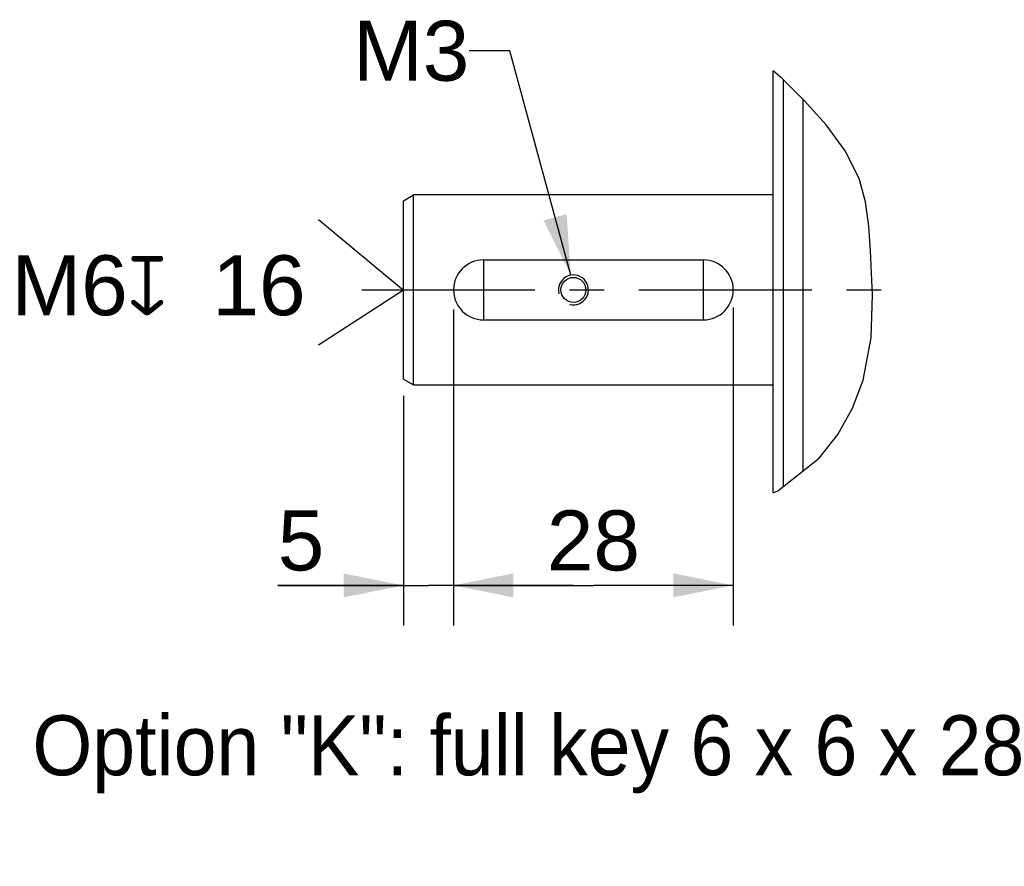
# Model space of a CAD drawing. Header units: millimetres. Extents: x 0 to 420, y 0 to 297.
# Tile 16 of 30: x 202 to 251, y 91 to 134. Entities that reach past the tile are written whole.
import ezdxf

# ---------------------------------------------------------------- set-up
doc = ezdxf.new("R2010")
doc.units = ezdxf.units.MM
doc.header["$LTSCALE"] = 23.1
doc.linetypes.add('CENTER', pattern=[0.6, 0.375, -0.075, 0.075, -0.075])
doc.layers.get('0').update_dxf_attribs({"linetype": 'CONTINUOUS'})
for name, color, linetype in [('AXIS', 7, 'CONTINUOUS'), ('COMPONENTS', 7, 'CONTINUOUS'), ('DETAIL', 7, 'CONTINUOUS'), ('DIMENSION', 7, 'CONTINUOUS')]:
    doc.layers.add(name, color=color, linetype=linetype)
doc.styles.get("Standard").update_dxf_attribs({"font": 'arial.ttf'})
doc.styles.add('TEXTSTYLE_4', font='gdt')
doc.dimstyles.new('DIMSTYLE_2', dxfattribs={"dimtxt": 3, "dimasz": 3, "dimexe": 0.18, "dimexo": 0.0625, "dimgap": 0.09, "dimtad": 1, "dimlfac": 2, "dimdsep": 46, "dimtxsty": 'STANDARD', "dimblk": '_FILLED', "dimblk1": '_FILLED', "dimblk2": '_FILLED', "dimcen": 0.09, "dimadec": 0, "dimazin": 0, "dimtp": 0.2, "dimtm": 0.2, "dimtfac": 1, "dimtofl": 0, "dimtmove": 0, "dimatfit": 3, "dimldrblk": '_FILLED', "dimfxl": 1, "dimtolj": 1, "dimarcsym": 0})
doc.dimstyles.new('DIMSTYLE_6', dxfattribs={"dimtxt": 3, "dimasz": 3, "dimexe": 0.18, "dimexo": 0.0625, "dimgap": 0.09, "dimtad": 1, "dimlfac": 2, "dimdsep": 46, "dimtxsty": 'STANDARD', "dimblk": '_FILLED', "dimblk1": '_FILLED', "dimblk2": '_FILLED', "dimcen": 0.09, "dimadec": 0, "dimazin": 0, "dimtp": 0.1, "dimtm": 0.1, "dimtfac": 1, "dimtofl": 0, "dimtmove": 0, "dimatfit": 3, "dimldrblk": '_FILLED', "dimfxl": 1, "dimtolj": 1, "dimarcsym": 0})
doc.dimstyles.get("Standard").update_dxf_attribs({"dimtxt": 3, "dimasz": 3, "dimexe": 0.18, "dimexo": 0.0625, "dimgap": 0.09, "dimtad": 1, "dimdec": 3, "dimdsep": 46, "dimtxsty": 'STANDARD', "dimblk": '_FILLED', "dimblk1": '_FILLED', "dimblk2": '_FILLED', "dimcen": 0.09, "dimadec": 0, "dimazin": 0, "dimtol": 1, "dimtp": 0.001, "dimtm": 0.001, "dimtfac": 1, "dimtdec": 3, "dimtofl": 0, "dimtmove": 0, "dimatfit": 3, "dimldrblk": '_FILLED', "dimfxl": 1, "dimtolj": 1, "dimarcsym": 0})

# ---------------------------------------------------------------- blocks, each defined once
blk = doc.blocks.new('_FILLED')
at = {"color": 0, "linetype": 'BYBLOCK'}
blk.add_solid([(0, 0), (-1, 0.2), (-1, -0.2)], dxfattribs=at)
blk = doc.blocks.new('*D4')
at = {"layer": 'DIMENSION', "color": 2, "linetype": 'CONTINUOUS'}
for p, q in [((237.909, 119.305), (237.909, 103.397)), ((223.909, 117.552), (223.909, 103.397)), ((223.909, 105.397), (230.909, 105.397)), ((237.909, 105.397), (230.909, 105.397))]:
    blk.add_line(p, q, dxfattribs=at)
at = {"layer": 'DIMENSION', "color": 2, "linetype": 'CONTINUOUS', "xscale": 3, "yscale": 3, "zscale": 3, "rotation": 180}
blk.add_blockref('_FILLED', (223.909, 105.397), dxfattribs=at)
at = {"layer": 'DIMENSION', "color": 2, "linetype": 'CONTINUOUS', "xscale": 3, "yscale": 3, "zscale": 3}
blk.add_blockref('_FILLED', (237.909, 105.397), dxfattribs=at)
at = {"layer": 'DIMENSION', "color": 2, "linetype": 'CONTINUOUS', "insert": (230.909, 109.147), "char_height": 3, "width": 4.66171, "attachment_point": 2, "line_spacing_factor": 0.9}
blk.add_mtext('28', dxfattribs=at)
blk = doc.blocks.new('*D18')
at = {"layer": 'DIMENSION', "color": 2, "linetype": 'CONTINUOUS'}
for p, q in [((223.909, 119.191), (223.909, 103.397)), ((221.409, 114.888), (221.409, 103.397)), ((221.409, 105.397), (215.111, 105.397)), ((215.111, 105.397), (222.659, 105.397)), ((229.909, 105.397), (222.659, 105.397)), ((223.909, 105.397), (229.909, 105.397))]:
    blk.add_line(p, q, dxfattribs=at)
at = {"layer": 'DIMENSION', "color": 2, "linetype": 'CONTINUOUS', "xscale": 3, "yscale": 3, "zscale": 3}
blk.add_blockref('_FILLED', (221.409, 105.397), dxfattribs=at)
at = {"layer": 'DIMENSION', "color": 2, "linetype": 'CONTINUOUS', "xscale": 3, "yscale": 3, "zscale": 3, "rotation": 180}
blk.add_blockref('_FILLED', (223.909, 105.397), dxfattribs=at)
at = {"layer": 'DIMENSION', "color": 2, "linetype": 'CONTINUOUS', "insert": (217.442, 109.147), "char_height": 3, "width": 2.33086, "attachment_point": 3, "line_spacing_factor": 0.9}
blk.add_mtext('5', dxfattribs=at)
blk = doc.blocks.new('CENTER_HOLE_ASM_BL5', base_point=(211.597, 120.564))
at = {"layer": 'DETAIL', "color": 2, "linetype": 'CONTINUOUS'}
for p, q in [((217.144, 123.705), (221.409, 120.169)), ((221.409, 120.169), (217.144, 117.422))]:
    blk.add_line(p, q, dxfattribs=at)
for s, p in [('M6', (201.784, 118.911)), ('16', (211.844, 118.911))]:
    blk.add_text(s, height=3, dxfattribs=at).set_placement(p)
at = {"layer": 'DETAIL', "color": 2, "linetype": 'CONTINUOUS', "style": 'TEXTSTYLE_4'}
blk.add_text('x', height=3, dxfattribs=at).set_placement((207.594, 118.911))

msp = doc.modelspace()

# ---------------------------------------------------------------- linework, layer by layer
at = {"color": 7, "linetype": 'CONTINUOUS'}
for p, q in [((240.37115, 130.73664), (239.90928, 131.13498)), ((241.45382, 129.64858), (240.37115, 130.73664)), ((242.55672, 128.4313), (241.45382, 129.64858)), ((243.5129, 127.14421), (242.55672, 128.4313)), ((244.21228, 125.74869), (243.5129, 127.14421)), ((244.52546, 124.59011), (244.21228, 125.74869)), ((244.6926, 123.37525), (244.52546, 124.59011)), ((244.78299, 122.13416), (244.6926, 123.37525)), ((244.87928, 119.94034), (244.78299, 122.13416)), ((244.80236, 117.77784), (244.87928, 119.94034)), ((244.40252, 115.66605), (244.80236, 117.77784)), ((243.87148, 114.25677), (244.40252, 115.66605)), ((243.13551, 112.93782), (243.87148, 114.25677)), ((242.21477, 111.76616), (243.13551, 112.93782)), ((240.1317, 110.12372), (242.21477, 111.76616)), ((239.90928, 110.0286), (240.1317, 110.12372))]:
    msp.add_line(p, q, dxfattribs=at)
at = {"layer": 'AXIS', "color": 2, "linetype": 'CENTER'}
msp.add_line((219.32096, 120.17976), (246.48043, 120.17976), dxfattribs=at)
at = {"layer": 'COMPONENTS', "color": 7, "linetype": 'CONTINUOUS'}
for p, q in [((239.90928, 110.0286), (239.90928, 131.13498)), ((240.40925, 130.69835), (240.40926, 110.34256)), ((241.40928, 111.13105), (241.40928, 129.69335)), ((221.40934, 124.64097), (221.90935, 124.92963)), ((221.9094, 124.91769), (221.90928, 124.92976)), ((239.90928, 124.92976), (221.90928, 124.92976)), ((221.40928, 115.71843), (221.40928, 124.64108)), ((221.9093, 115.87991), (221.90928, 124.48147)), ((225.40928, 121.67976), (225.40928, 118.67976)), ((225.40928, 121.67976), (236.40928, 121.67976)), ((236.40928, 121.67976), (236.40928, 118.67976)), ((225.40928, 118.67976), (236.40928, 118.67976)), ((221.40934, 115.71855), (221.90935, 115.42988)), ((221.90928, 115.42976), (239.90928, 115.42976))]:
    msp.add_line(p, q, dxfattribs=at)
for points in [[(221.90928, 124.48147), (221.90944, 124.73228), (221.9094, 124.91769)], [(221.90928, 115.42976), (221.90943, 115.4419), (221.9093, 115.87991)]]:
    msp.add_lwpolyline(points, dxfattribs=at)
msp.add_circle((229.90928, 120.17976), 0.625, dxfattribs=at)
for centre, start, end in [((225.40928, 120.17976), 90, 270), ((236.40928, 120.17976), 270, 90)]:
    msp.add_arc(centre, 1.5, start, end, dxfattribs=at)
at = {"layer": 'COMPONENTS', "color": 2, "linetype": 'CONTINUOUS'}
msp.add_arc((229.90928, 120.17976), 0.75, 255, 195, dxfattribs=at)

# ---------------------------------------------------------------- block references
at = {"layer": 'DETAIL', "color": 2, "linetype": 'CONTINUOUS'}
msp.add_blockref('CENTER_HOLE_ASM_BL5', (211.59665, 120.56359), dxfattribs=at)

# ---------------------------------------------------------------- texts
at = {"layer": 'DETAIL', "color": 2, "linetype": 'CONTINUOUS', "char_height": 3, "line_spacing_factor": 0.9}
for s, insert, width, attachment_point in [('M3', (224.69881, 133.64308), 5.8104089, 3), ('Option "K": full key 6 x 6 x 28', (202.81842, 98.89735), 53.9107807, 1)]:
    msp.add_mtext(s, dxfattribs=dict(at, insert=insert, width=width, attachment_point=attachment_point))

# ---------------------------------------------------------------- dimensions: what is measured, and where the dimension line sits
at = {"layer": 'DIMENSION', "color": 2, "linetype": 'CONTINUOUS'}
for base, p1, p2, dimstyle, picture, middle in [((237.90928, 105.39735), (223.90928, 117.55177), (237.90928, 119.30513), 'DIMSTYLE_2', '*D4', (228.57842, 107.64735)), ((223.90928, 105.39735), (221.40928, 114.88843), (223.90928, 119.1915), 'DIMSTYLE_6', '*D18', (213.94534, 107.64735))]:
    dim = msp.add_linear_dim(base=base, p1=p1, p2=p2, dimstyle=dimstyle, dxfattribs=at)
    dim.commit()
    dim.dimension.update_dxf_attribs({"geometry": picture, "text_midpoint": middle, "dimtype": 160})

# ---------------------------------------------------------------- leaders
at = {"layer": 'DETAIL', "color": 2, "linetype": 'CONTINUOUS'}
msp.add_leader([(229.77904, 120.91836), (226.72219, 132.14308), (224.69881, 132.14308)], dimstyle='STANDARD', override={"dimtad": 0}, dxfattribs=at)

doc.saveas('drawing.dxf')
